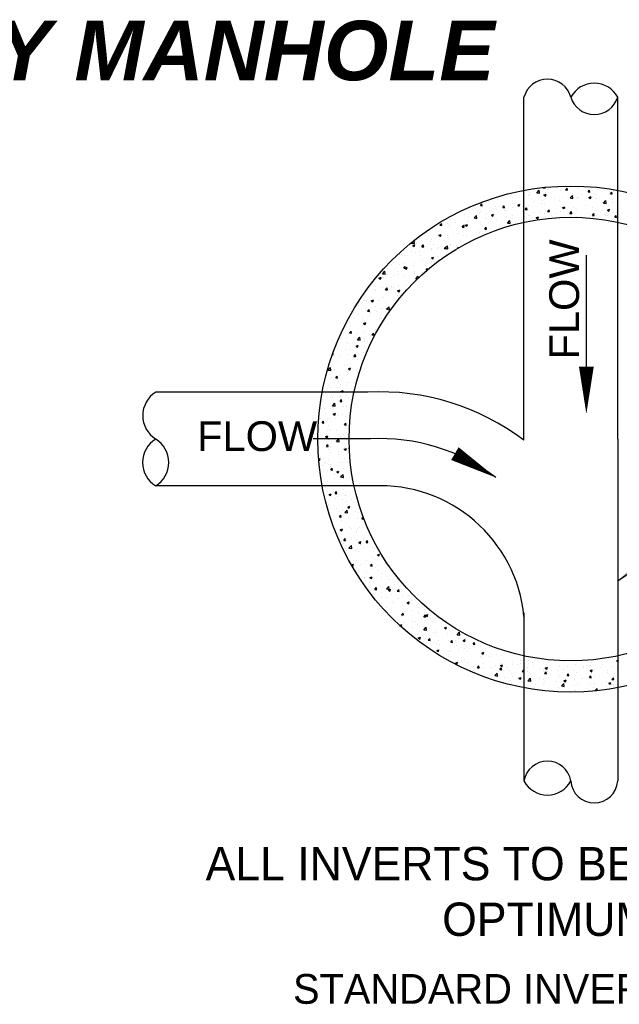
# Model space of a CAD drawing. Header units: feet. Extents: x 6 to 231, y 4 to 30.
# Tile 10 of 67: x 58.44 to 60.96, y 11.19 to 15.33. Entities that reach past the tile are written whole.
import ezdxf

# ---------------------------------------------------------------- set-up
doc = ezdxf.new("R2010")
doc.units = ezdxf.units.FT
doc.header["$MEASUREMENT"] = 0
for name, color, linetype in [('DETAILS', 1, 'Continuous'), ('P-HATCH', 247, 'Continuous'), ('text', 9, 'Continuous')]:
    doc.layers.add(name, color=color, linetype=linetype)
doc.styles.add('Slanted-Normal', font='font31.shx', dxfattribs={"height": 0.14})
doc.styles.get("Standard").update_dxf_attribs({"font": 'arial.ttf'})
doc.dimstyles.get("Standard").update_dxf_attribs({"dimtxt": 0.18, "dimasz": 0.18, "dimexe": 0.18, "dimexo": 0.0625, "dimgap": 0.09, "dimtad": 0, "dimtih": 1, "dimtoh": 1, "dimdec": 4, "dimzin": 0, "dimdsep": 46, "dimtxsty": 'Standard', "dimcen": 0.09, "dimadec": 0, "dimazin": 0, "dimtfac": 1, "dimtdec": 4, "dimtofl": 0, "dimtmove": 0, "dimatfit": 3, "dimfxl": 1, "dimtolj": 1, "dimtzin": 0, "dimarcsym": 0})

# ---------------------------------------------------------------- blocks, each defined once
blk = doc.blocks.new('*X11')
at = {"color": 0}
for p, q in [((8.4434, 5.1077), (8.4447, 5.1093)), ((8.4434, 5.1077), (8.4494, 5.1072)), ((8.4494, 5.1072), (8.4489, 5.1097)), ((8.4668, 5.1082), (8.4668, 5.1082)), ((8.5047, 5.1132), (8.5047, 5.1132)), ((8.5147, 5.1118), (8.5147, 5.1118)), ((8.5152, 5.1014), (8.52, 5.1072)), ((8.5211, 5.1009), (8.52, 5.1072)), ((8.552, 5.1061), (8.552, 5.1061)), ((8.3398, 5.0818), (8.3398, 5.0818)), ((8.3434, 5.0853), (8.3434, 5.0853)), ((8.3462, 5.0777), (8.3462, 5.0777)), ((8.3786, 5.0966), (8.3786, 5.0966)), ((8.3968, 5.0831), (8.3968, 5.0831)), ((8.3981, 5.0918), (8.3981, 5.0918)), ((8.3982, 5.0852), (8.3982, 5.0852)), ((8.4226, 5.0925), (8.4304, 5.1006)), ((8.4226, 5.0925), (8.4315, 5.0911)), ((8.4315, 5.0911), (8.4304, 5.1006)), ((8.4418, 5.1049), (8.4418, 5.1049)), ((8.4457, 5.0852), (8.4527, 5.0879)), ((8.4457, 5.0852), (8.4506, 5.0819)), ((8.4495, 5.0922), (8.4495, 5.0922)), ((8.4502, 5.0808), (8.4502, 5.0808)), ((8.4506, 5.0819), (8.4527, 5.0879)), ((8.4564, 5.1018), (8.4564, 5.1018)), ((8.5, 5.0986), (8.5, 5.0986)), ((8.5036, 5.0786), (8.5036, 5.0786)), ((8.5152, 5.1014), (8.5211, 5.1009)), ((8.5293, 5.0759), (8.5371, 5.084)), ((8.5293, 5.0759), (8.5382, 5.0745)), ((8.5382, 5.0745), (8.5371, 5.084)), ((8.5415, 5.0821), (8.5415, 5.0821)), ((8.5529, 5.0768), (8.5529, 5.0768)), ((8.557, 5.0763), (8.557, 5.0763)), ((8.5666, 5.0854), (8.5666, 5.0854)), ((8.5869, 5.0952), (8.5917, 5.1009)), ((8.5869, 5.0952), (8.5929, 5.0946)), ((8.5894, 5.0772), (8.5964, 5.0799)), ((8.5894, 5.0772), (8.5943, 5.0739)), ((8.5929, 5.0946), (8.5917, 5.1009)), ((8.5944, 5.0739), (8.5964, 5.0799)), ((8.6021, 5.0799), (8.6021, 5.0799)), ((8.6044, 5.0904), (8.6044, 5.0904)), ((8.6112, 5.0868), (8.6112, 5.0868)), ((8.6526, 5.0863), (8.6526, 5.0863)), ((8.6586, 5.0889), (8.6634, 5.0946)), ((8.6586, 5.0889), (8.6646, 5.0884)), ((8.6646, 5.0884), (8.6634, 5.0946)), ((8.6676, 5.0987), (8.6676, 5.0987)), ((8.6696, 5.0968), (8.6696, 5.0968)), ((8.2421, 5.0513), (8.2469, 5.0571)), ((8.2421, 5.0513), (8.2481, 5.0508)), ((8.2481, 5.0508), (8.2469, 5.0571)), ((8.2815, 5.0718), (8.2815, 5.0718)), ((8.2894, 5.0489), (8.2894, 5.0489)), ((8.2957, 5.0713), (8.2957, 5.0713)), ((8.3138, 5.045), (8.3187, 5.0508)), ((8.3138, 5.045), (8.3198, 5.0445)), ((8.3144, 5.0522), (8.3144, 5.0522)), ((8.3198, 5.0445), (8.3187, 5.0508)), ((8.345, 5.0444), (8.345, 5.0444)), ((8.3523, 5.0572), (8.3523, 5.0572)), ((8.3616, 5.053), (8.3686, 5.0557)), ((8.3616, 5.053), (8.3666, 5.0496)), ((8.3666, 5.0496), (8.3686, 5.0556)), ((8.378, 5.0468), (8.378, 5.0468)), ((8.3856, 5.0388), (8.3904, 5.0445)), ((8.3916, 5.0382), (8.3904, 5.0445)), ((8.397, 5.0519), (8.397, 5.0519)), ((8.4155, 5.0655), (8.4155, 5.0655)), ((8.4363, 5.0568), (8.4363, 5.0568)), ((8.4405, 5.0688), (8.4405, 5.0688)), ((8.4483, 5.0589), (8.4483, 5.0589)), ((8.4784, 5.0738), (8.4784, 5.0738)), ((8.4946, 5.0668), (8.4946, 5.0668)), ((8.4988, 5.0653), (8.4988, 5.0653)), ((8.5054, 5.045), (8.5124, 5.0476)), ((8.5054, 5.045), (8.5103, 5.0416)), ((8.5103, 5.0416), (8.5124, 5.0476)), ((8.5403, 5.0459), (8.5403, 5.0459)), ((8.5508, 5.0728), (8.5508, 5.0728)), ((8.5781, 5.0509), (8.5781, 5.0509)), ((8.6009, 5.0466), (8.6009, 5.0466)), ((8.6104, 5.0741), (8.6104, 5.0741)), ((8.636, 5.0594), (8.6438, 5.0675)), ((8.636, 5.0594), (8.6449, 5.058)), ((8.6413, 5.0592), (8.6413, 5.0592)), ((8.6449, 5.058), (8.6438, 5.0675)), ((8.6514, 5.053), (8.6514, 5.053)), ((8.6637, 5.0718), (8.6637, 5.0718)), ((8.6663, 5.0625), (8.6663, 5.0625)), ((8.1849, 5.0276), (8.1849, 5.0276)), ((8.1884, 5.0356), (8.1884, 5.0356)), ((8.1912, 5.0235), (8.1912, 5.0235)), ((8.203, 5.0168), (8.203, 5.0168)), ((8.2172, 5.0387), (8.2172, 5.0387)), ((8.2224, 5.0116), (8.2302, 5.0197)), ((8.2224, 5.0116), (8.2313, 5.0102)), ((8.2263, 5.0406), (8.2263, 5.0406)), ((8.2313, 5.0102), (8.2302, 5.0197)), ((8.2383, 5.0253), (8.2383, 5.0253)), ((8.2432, 5.031), (8.2432, 5.031)), ((8.2613, 5.0268), (8.2613, 5.0268)), ((8.2706, 5.0365), (8.2706, 5.0365)), ((8.2776, 5.0207), (8.2846, 5.0234)), ((8.2776, 5.0207), (8.2826, 5.0174)), ((8.2826, 5.0174), (8.2846, 5.0234)), ((8.2881, 5.0127), (8.2881, 5.0127)), ((8.2917, 5.0231), (8.2917, 5.0231)), ((8.2945, 5.038), (8.2945, 5.038)), ((8.3196, 5.0368), (8.3196, 5.0368)), ((8.324, 5.0342), (8.324, 5.0342)), ((8.326, 5.0177), (8.326, 5.0177)), ((8.3451, 5.0208), (8.3451, 5.0208)), ((8.3774, 5.032), (8.3774, 5.032)), ((8.3856, 5.0388), (8.3916, 5.0382)), ((8.3892, 5.026), (8.3892, 5.026)), ((8.3957, 5.0186), (8.3957, 5.0186)), ((8.3984, 5.0185), (8.3984, 5.0185)), ((8.4142, 5.0293), (8.4142, 5.0293)), ((8.4213, 5.0127), (8.4283, 5.0154)), ((8.4213, 5.0127), (8.4263, 5.0094)), ((8.4263, 5.0093), (8.4283, 5.0154)), ((8.4307, 5.0297), (8.4307, 5.0297)), ((8.4471, 5.0256), (8.4471, 5.0256)), ((8.4518, 5.0163), (8.4518, 5.0163)), ((8.4521, 5.0343), (8.4521, 5.0343)), ((8.4573, 5.0325), (8.4621, 5.0382)), ((8.4573, 5.0325), (8.4633, 5.032)), ((8.4633, 5.032), (8.4621, 5.0382)), ((8.4841, 5.0275), (8.4841, 5.0275)), ((8.4976, 5.032), (8.4976, 5.032)), ((8.5052, 5.014), (8.5052, 5.014)), ((8.5152, 5.0426), (8.5152, 5.0426)), ((8.529, 5.0262), (8.5338, 5.032)), ((8.529, 5.0262), (8.535, 5.0257)), ((8.535, 5.0257), (8.5339, 5.032)), ((8.5375, 5.0252), (8.5375, 5.0252)), ((8.5488, 5.0172), (8.5488, 5.0172)), ((8.5495, 5.0395), (8.5495, 5.0395)), ((8.5909, 5.023), (8.5909, 5.023)), ((8.5997, 5.0133), (8.5997, 5.0133)), ((8.6008, 5.0199), (8.6056, 5.0257)), ((8.6008, 5.0199), (8.6067, 5.0194)), ((8.6067, 5.0194), (8.6056, 5.0257)), ((8.6071, 5.0272), (8.6071, 5.0272)), ((8.615, 5.0198), (8.615, 5.0198)), ((8.64, 5.0231), (8.64, 5.0231)), ((8.6443, 5.0207), (8.6443, 5.0207)), ((8.6491, 5.037), (8.6561, 5.0396)), ((8.6491, 5.037), (8.654, 5.0336)), ((8.6502, 5.0197), (8.6502, 5.0197)), ((8.654, 5.0336), (8.6561, 5.0396)), ((8.6654, 5.0372), (8.6654, 5.0372)), ((8.6725, 5.0137), (8.6773, 5.0194)), ((8.6725, 5.0137), (8.6785, 5.0131)), ((8.6785, 5.0131), (8.6773, 5.0194)), ((8.6779, 5.0281), (8.6779, 5.0281)), ((8.1125, 4.9887), (8.1174, 4.9944)), ((8.1125, 4.9887), (8.1185, 4.9881)), ((8.1185, 4.9881), (8.1174, 4.9944)), ((8.137, 4.9928), (8.137, 4.9928)), ((8.1395, 4.9838), (8.1395, 4.9838)), ((8.1439, 4.9902), (8.1439, 4.9902)), ((8.1447, 5.0068), (8.1447, 5.0068)), ((8.1621, 4.9961), (8.1621, 4.9961)), ((8.1843, 4.9824), (8.1891, 4.9881)), ((8.1843, 4.9824), (8.1902, 4.9819)), ((8.1903, 4.9818), (8.1891, 4.9881)), ((8.19, 4.9902), (8.19, 4.9902)), ((8.1936, 4.9885), (8.2006, 4.9912)), ((8.1936, 4.9885), (8.1986, 4.9851)), ((8.1973, 4.9879), (8.1973, 4.9879)), ((8.1986, 4.9851), (8.2006, 4.9911)), ((8.1999, 5.0011), (8.1999, 5.0011)), ((8.242, 4.9977), (8.242, 4.9977)), ((8.2507, 4.9857), (8.2507, 4.9857)), ((8.256, 4.9761), (8.2608, 4.9818)), ((8.262, 4.9756), (8.2608, 4.9818)), ((8.2631, 5.0094), (8.2631, 5.0094)), ((8.2933, 5.0047), (8.2933, 5.0047)), ((8.3041, 4.9834), (8.3041, 4.9834)), ((8.3291, 4.9951), (8.3369, 5.0032)), ((8.3291, 4.9951), (8.338, 4.9937)), ((8.338, 4.9937), (8.3369, 5.0032)), ((8.3438, 5.0111), (8.3438, 5.0111)), ((8.612, 5.0095), (8.612, 5.0095)), ((8.6654, 5.0073), (8.6654, 5.0073)), ((8.0882, 4.9767), (8.0882, 4.9767)), ((8.1096, 4.9562), (8.1166, 4.9589)), ((8.1096, 4.9562), (8.1145, 4.9529)), ((8.1107, 4.9534), (8.1107, 4.9534)), ((8.1145, 4.9528), (8.1166, 4.9589)), ((8.1358, 4.9567), (8.1358, 4.9567)), ((8.1383, 4.9505), (8.1383, 4.9505)), ((8.1736, 4.9617), (8.1736, 4.9617)), ((8.1888, 4.9569), (8.1888, 4.9569)), ((8.1989, 4.9571), (8.1989, 4.9571)), ((8.2368, 4.97), (8.2368, 4.97)), ((8.2407, 4.9644), (8.2407, 4.9644)), ((8.256, 4.9761), (8.262, 4.9756)), ((8.2572, 4.9671), (8.2572, 4.9671)), ((8.2618, 4.9733), (8.2618, 4.9733)), ((8.2997, 4.9783), (8.2997, 4.9783)), ((8.0222, 4.9308), (8.03, 4.9389)), ((8.0222, 4.9308), (8.0311, 4.9294)), ((8.0239, 4.9271), (8.0239, 4.9271)), ((8.0255, 4.924), (8.0326, 4.9266)), ((8.0255, 4.924), (8.0305, 4.9206)), ((8.0311, 4.9294), (8.03, 4.9389)), ((8.0305, 4.9206), (8.0326, 4.9266)), ((8.035, 4.9359), (8.035, 4.9359)), ((8.0388, 4.9301), (8.0388, 4.9301)), ((8.0476, 4.9451), (8.0476, 4.9451)), ((8.0547, 4.9197), (8.0595, 4.9255)), ((8.0547, 4.9197), (8.0607, 4.9192)), ((8.0607, 4.9192), (8.0595, 4.9254)), ((8.0711, 4.9413), (8.0711, 4.9413)), ((8.0822, 4.9371), (8.0822, 4.9371)), ((8.0869, 4.9434), (8.0869, 4.9434)), ((8.0922, 4.9279), (8.0922, 4.9279)), ((8.1095, 4.9173), (8.1095, 4.9173)), ((8.1245, 4.9391), (8.1245, 4.9391)), ((8.1264, 4.9134), (8.1312, 4.9192)), ((8.1289, 4.9142), (8.1367, 4.9223)), ((8.1324, 4.9129), (8.1312, 4.9192)), ((8.1378, 4.9128), (8.1367, 4.9223)), ((8.1371, 4.9172), (8.1371, 4.9172)), ((8.1406, 4.9471), (8.1406, 4.9471)), ((8.1455, 4.9256), (8.1455, 4.9256)), ((8.1473, 4.9222), (8.1473, 4.9222)), ((8.1645, 4.9251), (8.1645, 4.9251)), ((8.1693, 4.9159), (8.1763, 4.9186)), ((8.1762, 4.9185), (8.1763, 4.9186)), ((8.1778, 4.9368), (8.1778, 4.9368)), ((7.9833, 4.8962), (7.9833, 4.8962)), ((7.9896, 4.8951), (7.9896, 4.8951)), ((7.9978, 4.8928), (7.9978, 4.8928)), ((8.0213, 4.9056), (8.0213, 4.9056)), ((8.0338, 4.9026), (8.0338, 4.9026)), ((8.0479, 4.9051), (8.0479, 4.9051)), ((8.0512, 4.8905), (8.0512, 4.8905)), ((8.0844, 4.914), (8.0844, 4.914)), ((8.0852, 4.8837), (8.0922, 4.8864)), ((8.0857, 4.9101), (8.0857, 4.9101)), ((8.0902, 4.8803), (8.0922, 4.8864)), ((8.1046, 4.8882), (8.1046, 4.8882)), ((8.1062, 4.9151), (8.1062, 4.9151)), ((8.1264, 4.9134), (8.1324, 4.9129)), ((8.1289, 4.9142), (8.1378, 4.9128)), ((8.1693, 4.9159), (8.1705, 4.9151)), ((7.9571, 4.8612), (7.9571, 4.8612)), ((7.9821, 4.863), (7.9821, 4.863)), ((7.995, 4.8662), (7.995, 4.8662)), ((7.9968, 4.8508), (8.0017, 4.8565)), ((8.0012, 4.8514), (8.0082, 4.8541)), ((8.0028, 4.8502), (8.0017, 4.8565)), ((8.0062, 4.8481), (8.0082, 4.8541)), ((8.0278, 4.8601), (8.0278, 4.8601)), ((8.0326, 4.8694), (8.0326, 4.8694)), ((8.0581, 4.8745), (8.0581, 4.8745)), ((8.0832, 4.8778), (8.0832, 4.8778)), ((8.0845, 4.8769), (8.0845, 4.8769)), ((8.0852, 4.8837), (8.0902, 4.8803)), ((8.0861, 4.8701), (8.0861, 4.8701)), ((7.9287, 4.8333), (7.9365, 4.8415)), ((7.9287, 4.8333), (7.9376, 4.832)), ((7.9295, 4.8226), (7.9295, 4.8226)), ((7.9376, 4.832), (7.9365, 4.8415)), ((7.946, 4.8305), (7.946, 4.8305)), ((7.9687, 4.8268), (7.9687, 4.8268)), ((7.9694, 4.8501), (7.9694, 4.8501)), ((7.9783, 4.8417), (7.9783, 4.8417)), ((7.9809, 4.8297), (7.9809, 4.8297)), ((7.9968, 4.8508), (8.0028, 4.8502)), ((7.9994, 4.8282), (7.9994, 4.8282)), ((8.0012, 4.8514), (8.0062, 4.8481)), ((8.0314, 4.8361), (8.0314, 4.8361)), ((8.0317, 4.8394), (8.0317, 4.8394)), ((8.0318, 4.8351), (8.0318, 4.8351)), ((8.0354, 4.8168), (8.0432, 4.8249)), ((8.0438, 4.8197), (8.0432, 4.8249)), ((8.0568, 4.8384), (8.0568, 4.8384)), ((8.0686, 4.8445), (8.0734, 4.8502)), ((8.0686, 4.8445), (8.0712, 4.8443)), ((8.074, 4.8467), (8.0734, 4.8502)), ((7.905, 4.7931), (7.905, 4.7931)), ((7.9172, 4.8192), (7.9242, 4.8219)), ((7.9172, 4.8192), (7.9222, 4.8158)), ((7.9222, 4.8158), (7.9242, 4.8219)), ((7.9308, 4.8218), (7.9308, 4.8218)), ((7.9584, 4.7908), (7.9584, 4.7908)), ((7.9796, 4.7964), (7.9796, 4.7964)), ((8.0055, 4.7956), (8.0055, 4.7956)), ((8.0236, 4.8004), (8.0236, 4.8004)), ((8.0354, 4.8168), (8.0401, 4.8161)), ((7.8794, 4.779), (7.8794, 4.779)), ((7.9045, 4.7823), (7.9045, 4.7823)), ((7.907, 4.7804), (7.907, 4.7804)), ((7.9283, 4.7893), (7.9283, 4.7893)), ((7.939, 4.7818), (7.9438, 4.7876)), ((7.939, 4.7818), (7.945, 4.7813)), ((7.9423, 4.7873), (7.9423, 4.7873)), ((7.945, 4.7813), (7.9438, 4.7876)), ((7.9653, 4.7904), (7.9653, 4.7904)), ((7.9769, 4.7789), (7.9839, 4.7816)), ((7.9769, 4.7789), (7.9819, 4.7756)), ((7.9784, 4.7631), (7.9784, 4.7631)), ((7.9819, 4.7756), (7.9839, 4.7816)), ((7.9893, 4.7685), (7.9893, 4.7685)), ((8.0118, 4.7886), (8.0118, 4.7886)), ((7.8531, 4.7396), (7.8531, 4.7396)), ((7.8533, 4.7308), (7.8533, 4.7308)), ((7.8726, 4.7484), (7.8726, 4.7484)), ((7.8751, 4.7486), (7.8751, 4.7486)), ((7.8782, 4.7429), (7.8782, 4.7429)), ((7.8856, 4.742), (7.8856, 4.742)), ((7.8929, 4.7467), (7.8999, 4.7494)), ((7.8929, 4.7467), (7.8978, 4.7433)), ((7.8978, 4.7433), (7.8999, 4.7494)), ((7.9067, 4.7285), (7.9067, 4.7285)), ((7.916, 4.7479), (7.916, 4.7479)), ((7.9271, 4.756), (7.9271, 4.756)), ((7.931, 4.7585), (7.931, 4.7585)), ((7.939, 4.7397), (7.939, 4.7397)), ((7.9792, 4.7562), (7.9792, 4.7562)), ((7.8268, 4.7002), (7.8268, 4.7002)), ((7.8519, 4.7035), (7.8519, 4.7035)), ((7.8525, 4.7034), (7.8525, 4.7034)), ((7.8739, 4.7153), (7.8739, 4.7153)), ((7.8811, 4.7129), (7.886, 4.7186)), ((7.8811, 4.7129), (7.8871, 4.7124)), ((7.8871, 4.7123), (7.886, 4.7186)), ((7.8897, 4.7084), (7.8897, 4.7084)), ((7.9108, 4.7135), (7.9108, 4.7135)), ((7.9259, 4.7228), (7.9259, 4.7228)), ((7.942, 4.7194), (7.9498, 4.7275)), ((7.942, 4.7194), (7.9509, 4.718)), ((7.9509, 4.718), (7.9498, 4.7275)), ((7.9529, 4.7168), (7.9529, 4.7168)), ((7.96, 4.7263), (7.96, 4.7263)), ((7.8222, 4.6756), (7.8222, 4.6756)), ((7.8634, 4.669), (7.8634, 4.669)), ((7.8657, 4.6911), (7.8657, 4.6911)), ((7.8685, 4.6742), (7.8755, 4.6768)), ((7.8685, 4.6742), (7.8735, 4.6708)), ((7.8727, 4.682), (7.8727, 4.682)), ((7.8735, 4.6708), (7.8755, 4.6768)), ((7.9191, 4.6889), (7.9191, 4.6889)), ((7.9246, 4.6895), (7.9246, 4.6895)), ((7.9266, 4.6773), (7.9266, 4.6773)), ((7.821, 4.6423), (7.821, 4.6423)), ((7.8233, 4.6439), (7.8281, 4.6497)), ((7.8233, 4.6439), (7.8293, 4.6434)), ((7.8256, 4.664), (7.8256, 4.664)), ((7.8293, 4.6434), (7.8281, 4.6497)), ((7.8462, 4.64), (7.8462, 4.64)), ((7.8484, 4.6438), (7.8484, 4.6438)), ((7.8715, 4.6487), (7.8715, 4.6487)), ((7.895, 4.6377), (7.8998, 4.6434)), ((7.895, 4.6377), (7.901, 4.6371)), ((7.8996, 4.6378), (7.8996, 4.6378)), ((7.901, 4.6371), (7.8998, 4.6434)), ((7.9003, 4.6379), (7.9003, 4.6379)), ((7.9067, 4.6538), (7.9067, 4.6538)), ((7.7992, 4.6246), (7.7992, 4.6246)), ((7.8139, 4.6289), (7.8139, 4.6289)), ((7.814, 4.6118), (7.814, 4.6118)), ((7.8198, 4.609), (7.8198, 4.609)), ((7.8371, 4.6296), (7.8371, 4.6296)), ((7.8442, 4.6016), (7.8512, 4.6043)), ((7.8442, 4.6016), (7.8492, 4.5983)), ((7.8485, 4.622), (7.8563, 4.6301)), ((7.8485, 4.622), (7.8574, 4.6206)), ((7.8492, 4.5983), (7.8512, 4.6043)), ((7.8574, 4.6206), (7.8563, 4.6301)), ((7.8673, 4.6266), (7.8673, 4.6266)), ((7.8703, 4.6154), (7.8703, 4.6154)), ((7.8723, 4.6218), (7.8723, 4.6218)), ((7.7684, 4.5747), (7.7714, 4.5745)), ((7.7714, 4.5745), (7.7704, 4.5802)), ((7.7729, 4.5851), (7.7729, 4.5851)), ((7.8108, 4.5901), (7.8108, 4.5901)), ((7.8185, 4.5757), (7.8185, 4.5757)), ((7.8263, 4.5892), (7.8263, 4.5892)), ((7.8372, 4.5687), (7.842, 4.5745)), ((7.8431, 4.5682), (7.842, 4.5745)), ((7.8522, 4.5768), (7.8522, 4.5768)), ((7.8691, 4.5821), (7.8691, 4.5821)), ((7.874, 4.5984), (7.874, 4.5984)), ((7.8797, 4.587), (7.8797, 4.587)), ((7.7672, 4.5687), (7.7672, 4.5687)), ((7.7845, 4.5507), (7.7845, 4.5507)), ((7.7939, 4.5668), (7.7939, 4.5668)), ((7.8173, 4.5424), (7.8173, 4.5424)), ((7.8372, 4.5687), (7.8431, 4.5682)), ((7.8477, 4.559), (7.8477, 4.559)), ((7.7551, 4.5246), (7.7628, 4.5327)), ((7.7551, 4.5246), (7.7639, 4.5232)), ((7.7582, 4.5112), (7.7582, 4.5112)), ((7.7639, 4.5232), (7.7628, 4.5327)), ((7.766, 4.5354), (7.766, 4.5354)), ((7.7745, 4.5269), (7.7745, 4.5269)), ((7.7898, 4.5071), (7.7898, 4.5071)), ((7.8068, 4.5381), (7.8068, 4.5381)), ((7.8161, 4.5091), (7.8161, 4.5091)), ((7.8199, 4.5291), (7.8269, 4.5318)), ((7.8199, 4.5291), (7.8248, 4.5258)), ((7.8214, 4.5195), (7.8214, 4.5195)), ((7.8248, 4.5258), (7.8269, 4.5318)), ((7.8279, 4.5247), (7.8279, 4.5247)), ((7.8464, 4.5228), (7.8464, 4.5228)), ((7.8481, 4.5171), (7.8481, 4.5171)), ((7.8602, 4.5359), (7.8602, 4.5359)), ((7.7648, 4.5021), (7.7648, 4.5021)), ((7.7793, 4.4998), (7.7841, 4.5055)), ((7.7793, 4.4998), (7.7853, 4.4992)), ((7.7853, 4.4992), (7.7841, 4.5055)), ((7.7869, 4.4873), (7.7869, 4.4873)), ((7.795, 4.4801), (7.795, 4.4801)), ((7.8137, 4.4852), (7.8137, 4.4852)), ((7.8149, 4.4758), (7.8149, 4.4758)), ((7.8201, 4.4834), (7.8201, 4.4834)), ((7.8403, 4.485), (7.8403, 4.485)), ((7.7554, 4.4752), (7.7554, 4.4752)), ((7.7636, 4.4688), (7.7636, 4.4688)), ((7.7955, 4.4566), (7.8025, 4.4593)), ((7.7955, 4.4566), (7.7995, 4.454)), ((7.7995, 4.454), (7.8005, 4.4533)), ((7.8005, 4.4533), (7.8008, 4.454)), ((7.8008, 4.454), (7.8025, 4.4593)), ((7.8316, 4.4489), (7.8316, 4.4489)), ((7.7352, 4.425), (7.7352, 4.425)), ((7.7353, 4.4302), (7.7353, 4.4302)), ((7.7623, 4.4355), (7.7623, 4.4355)), ((7.7675, 4.4362), (7.7675, 4.4362)), ((7.7683, 4.4106), (7.7761, 4.4187)), ((7.7687, 4.4407), (7.7687, 4.4407)), ((7.7772, 4.4092), (7.7761, 4.4187)), ((7.7886, 4.4228), (7.7886, 4.4228)), ((7.7932, 4.4245), (7.798, 4.4303)), ((7.7932, 4.4245), (7.7992, 4.424)), ((7.7936, 4.4402), (7.7936, 4.4402)), ((7.7938, 4.444), (7.7938, 4.444)), ((7.7992, 4.424), (7.798, 4.4303)), ((7.8137, 4.4425), (7.8137, 4.4425)), ((7.8209, 4.4339), (7.8209, 4.4339)), ((7.7424, 4.4012), (7.7424, 4.4012)), ((7.7476, 4.3854), (7.7476, 4.3854)), ((7.7611, 4.4022), (7.7611, 4.4022)), ((7.7675, 4.4045), (7.7675, 4.4045)), ((7.7683, 4.4106), (7.7772, 4.4092)), ((7.7712, 4.3841), (7.7782, 4.3868)), ((7.7712, 4.3841), (7.7762, 4.3807)), ((7.7762, 4.3807), (7.7782, 4.3868)), ((7.801, 4.3831), (7.801, 4.3831)), ((7.8053, 4.4095), (7.8053, 4.4095)), ((7.8125, 4.4093), (7.8125, 4.4093)), ((7.7312, 4.3705), (7.7312, 4.3705)), ((7.7353, 4.3556), (7.7402, 4.3614)), ((7.7353, 4.3556), (7.7413, 4.3551)), ((7.7413, 4.3551), (7.7402, 4.3613)), ((7.7412, 4.3651), (7.7412, 4.3651)), ((7.7599, 4.3689), (7.7599, 4.3689)), ((7.779, 4.3701), (7.779, 4.3701)), ((7.7895, 4.3805), (7.7895, 4.3805)), ((7.8071, 4.3493), (7.8119, 4.3551)), ((7.8112, 4.376), (7.8112, 4.376)), ((7.813, 4.3488), (7.8119, 4.3551)), ((7.8134, 4.3585), (7.8134, 4.3585)), ((7.7281, 4.3343), (7.7281, 4.3343)), ((7.7492, 4.3208), (7.7492, 4.3208)), ((7.7527, 4.3306), (7.7527, 4.3306)), ((7.7551, 4.3485), (7.7551, 4.3485)), ((7.7587, 4.3356), (7.7587, 4.3356)), ((7.7815, 4.332), (7.7815, 4.332)), ((7.8026, 4.3186), (7.8026, 4.3186)), ((7.8071, 4.3493), (7.813, 4.3488)), ((7.81, 4.3427), (7.81, 4.3427)), ((7.8159, 4.3389), (7.8159, 4.3389)), ((7.7264, 4.2912), (7.7264, 4.2912)), ((7.735, 4.3035), (7.735, 4.3035)), ((7.7469, 4.3116), (7.7539, 4.3143)), ((7.7469, 4.3116), (7.7518, 4.3082)), ((7.7519, 4.3082), (7.7539, 4.3143)), ((7.7575, 4.3023), (7.7575, 4.3023)), ((7.7816, 4.2966), (7.7894, 4.3047)), ((7.7816, 4.2966), (7.7905, 4.2952)), ((7.7905, 4.2952), (7.7894, 4.3047)), ((7.7896, 4.2995), (7.7896, 4.2995)), ((7.7933, 4.3135), (7.7933, 4.3135)), ((7.8088, 4.3094), (7.8088, 4.3094)), ((7.8146, 4.3028), (7.8146, 4.3028)), ((7.7492, 4.2804), (7.754, 4.2861)), ((7.7492, 4.2804), (7.7552, 4.2799)), ((7.7552, 4.2799), (7.754, 4.2861)), ((7.7563, 4.2691), (7.7563, 4.2691)), ((7.7616, 4.2812), (7.7616, 4.2812)), ((7.7633, 4.2601), (7.7633, 4.2601)), ((7.7883, 4.2634), (7.7883, 4.2634)), ((7.8066, 4.2713), (7.8136, 4.274)), ((7.8066, 4.2713), (7.8115, 4.268)), ((7.8076, 4.2761), (7.8076, 4.2761)), ((7.8115, 4.268), (7.8136, 4.274)), ((7.815, 4.2789), (7.815, 4.2789)), ((7.8209, 4.2741), (7.8224, 4.2758)), ((7.8209, 4.2741), (7.8224, 4.274)), ((7.7244, 4.2398), (7.7295, 4.2418)), ((7.7245, 4.2377), (7.7275, 4.2357)), ((7.7275, 4.2357), (7.7295, 4.2417)), ((7.7309, 4.2439), (7.7309, 4.2439)), ((7.7421, 4.2301), (7.7421, 4.2301)), ((7.755, 4.2358), (7.755, 4.2358)), ((7.762, 4.2239), (7.762, 4.2239)), ((7.7892, 4.2539), (7.7892, 4.2539)), ((7.7955, 4.2278), (7.7955, 4.2278)), ((7.7999, 4.2289), (7.7999, 4.2289)), ((7.8064, 4.2428), (7.8064, 4.2428)), ((7.8131, 4.2319), (7.8131, 4.2319)), ((7.737, 4.2206), (7.737, 4.2206)), ((7.7538, 4.2025), (7.7538, 4.2025)), ((7.7548, 4.2219), (7.7548, 4.2219)), ((7.7631, 4.2052), (7.7679, 4.2109)), ((7.7631, 4.2052), (7.7691, 4.2046)), ((7.7632, 4.2166), (7.7632, 4.2166)), ((7.7691, 4.2046), (7.7679, 4.2109)), ((7.7822, 4.1988), (7.7892, 4.2015)), ((7.7822, 4.1988), (7.7872, 4.1955)), ((7.7872, 4.1954), (7.7892, 4.2015)), ((7.8052, 4.2095), (7.8052, 4.2095)), ((7.8166, 4.2144), (7.8166, 4.2144)), ((7.7347, 4.1769), (7.7347, 4.1769)), ((7.7357, 4.1845), (7.7357, 4.1845)), ((7.7526, 4.1692), (7.7526, 4.1692)), ((7.7736, 4.1895), (7.7736, 4.1895)), ((7.7756, 4.177), (7.7756, 4.177)), ((7.793, 4.1869), (7.793, 4.1869)), ((7.7948, 4.1827), (7.8026, 4.1908)), ((7.7948, 4.1827), (7.8037, 4.1813)), ((7.8037, 4.1813), (7.8026, 4.1908)), ((7.804, 4.1762), (7.804, 4.1762)), ((7.829, 4.1747), (7.829, 4.1747)), ((7.8354, 4.1616), (7.8354, 4.1616)), ((7.7473, 4.15), (7.7473, 4.15)), ((7.7514, 4.1359), (7.7514, 4.1359)), ((7.7579, 4.1263), (7.7649, 4.129)), ((7.7629, 4.1229), (7.7649, 4.129)), ((7.777, 4.1299), (7.7818, 4.1357)), ((7.777, 4.1299), (7.7829, 4.1294)), ((7.7829, 4.1294), (7.7818, 4.1357)), ((7.8027, 4.1429), (7.8027, 4.1429)), ((7.8104, 4.1583), (7.8104, 4.1583)), ((7.7502, 4.1026), (7.7502, 4.1026)), ((7.7561, 4.1259), (7.7561, 4.1259)), ((7.7579, 4.1263), (7.7629, 4.1229)), ((7.7772, 4.1125), (7.7772, 4.1125)), ((7.7841, 4.1189), (7.7841, 4.1189)), ((7.7889, 4.1272), (7.7889, 4.1272)), ((7.8015, 4.1097), (7.8015, 4.1097)), ((7.8091, 4.1222), (7.8091, 4.1222)), ((7.8095, 4.1236), (7.8095, 4.1236)), ((7.8128, 4.1053), (7.8128, 4.1053)), ((7.8306, 4.1102), (7.8306, 4.1102)), ((7.7545, 4.0953), (7.7545, 4.0953)), ((7.7578, 4.0794), (7.7578, 4.0794)), ((7.7828, 4.0827), (7.7828, 4.0827)), ((7.7896, 4.0728), (7.7896, 4.0728)), ((7.8003, 4.0764), (7.8003, 4.0764)), ((7.8081, 4.0687), (7.8159, 4.0768)), ((7.8081, 4.0687), (7.817, 4.0673)), ((7.817, 4.0673), (7.8159, 4.0768)), ((7.8176, 4.086), (7.8246, 4.0887)), ((7.8176, 4.086), (7.8226, 4.0827)), ((7.8207, 4.0877), (7.8207, 4.0877)), ((7.8226, 4.0827), (7.8246, 4.0887)), ((7.843, 4.0705), (7.843, 4.0705)), ((7.8508, 4.0828), (7.8508, 4.0828)), ((7.851, 4.0703), (7.851, 4.0703)), ((7.7908, 4.0547), (7.7957, 4.0605)), ((7.7908, 4.0547), (7.7968, 4.0542)), ((7.7927, 4.0603), (7.7927, 4.0603)), ((7.7944, 4.0483), (7.7944, 4.0483)), ((7.7968, 4.0542), (7.7957, 4.0605)), ((7.7991, 4.0431), (7.7991, 4.0431)), ((7.8496, 4.0495), (7.8496, 4.0495)), ((7.8575, 4.0566), (7.8575, 4.0566)), ((7.8626, 4.0485), (7.8673, 4.054)), ((7.8626, 4.0485), (7.8685, 4.0479)), ((7.8685, 4.0479), (7.8676, 4.0532)), ((7.7912, 4.0083), (7.7912, 4.0083)), ((7.7933, 4.0135), (7.8003, 4.0162)), ((7.7933, 4.0135), (7.7982, 4.0102)), ((7.7979, 4.0098), (7.7979, 4.0098)), ((7.7982, 4.0102), (7.8003, 4.0162)), ((7.8235, 4.0194), (7.8235, 4.0194)), ((7.8312, 4.0172), (7.8312, 4.0172)), ((7.8446, 4.006), (7.8446, 4.006)), ((7.8469, 4.0106), (7.8469, 4.0106)), ((7.8484, 4.0162), (7.8484, 4.0162)), ((7.8563, 4.0205), (7.8563, 4.0205)), ((7.8769, 4.0172), (7.8769, 4.0172)), ((7.7886, 4.0006), (7.7886, 4.0006)), ((7.7967, 3.9765), (7.7967, 3.9765)), ((7.8047, 3.9795), (7.8095, 3.9853)), ((7.8047, 3.9795), (7.8107, 3.979)), ((7.8049, 3.9777), (7.8049, 3.9777)), ((7.8107, 3.979), (7.8095, 3.9852)), ((7.8125, 3.9787), (7.8125, 3.9787)), ((7.83, 3.981), (7.83, 3.981)), ((7.8472, 3.9829), (7.8472, 3.9829)), ((7.853, 3.9733), (7.86, 3.9759)), ((7.853, 3.9733), (7.8579, 3.9699)), ((7.8579, 3.9699), (7.86, 3.9759)), ((7.8678, 3.986), (7.8678, 3.986)), ((7.8709, 3.9887), (7.8709, 3.9887)), ((7.8764, 3.9732), (7.8813, 3.979)), ((7.8764, 3.9732), (7.8824, 3.9727)), ((7.8824, 3.9727), (7.8813, 3.979)), ((7.8036, 3.9686), (7.8036, 3.9686)), ((7.8213, 3.9547), (7.8291, 3.9629)), ((7.8213, 3.9547), (7.8302, 3.9534)), ((7.8302, 3.9533), (7.8291, 3.9628)), ((7.8415, 3.9466), (7.8415, 3.9466)), ((7.846, 3.9496), (7.846, 3.9496)), ((7.8507, 3.9437), (7.8507, 3.9437)), ((7.857, 3.9664), (7.857, 3.9664)), ((7.8979, 3.9571), (7.8979, 3.9571)), ((7.9047, 3.9549), (7.9047, 3.9549)), ((7.9091, 3.9537), (7.9091, 3.9537)), ((7.8375, 3.9153), (7.8375, 3.9153)), ((7.8447, 3.9163), (7.8447, 3.9163)), ((7.8784, 3.9154), (7.8784, 3.9154)), ((7.8909, 3.913), (7.8909, 3.913)), ((7.8967, 3.9238), (7.8967, 3.9238)), ((7.9034, 3.9187), (7.9034, 3.9187)), ((7.9126, 3.933), (7.9196, 3.9357)), ((7.9126, 3.933), (7.9176, 3.9296)), ((7.9176, 3.9296), (7.9196, 3.9357)), ((7.8292, 3.901), (7.8356, 3.9034)), ((7.8297, 3.9), (7.8336, 3.8974)), ((7.8336, 3.8974), (7.8356, 3.9034)), ((7.8435, 3.883), (7.8435, 3.883)), ((7.8466, 3.884), (7.8466, 3.884)), ((7.8586, 3.9018), (7.8586, 3.9018)), ((7.8771, 3.8793), (7.8771, 3.8793)), ((7.8903, 3.898), (7.8951, 3.9038)), ((7.8903, 3.898), (7.8963, 3.8975)), ((7.8963, 3.8975), (7.8951, 3.9038)), ((7.8955, 3.8905), (7.8955, 3.8905)), ((7.9049, 3.894), (7.9049, 3.894)), ((7.912, 3.8996), (7.912, 3.8996)), ((7.915, 3.8843), (7.915, 3.8843)), ((7.9468, 3.8976), (7.9468, 3.8976)), ((7.8521, 3.876), (7.8521, 3.876)), ((7.8706, 3.862), (7.8706, 3.862)), ((7.871, 3.8622), (7.871, 3.8622)), ((7.8883, 3.8605), (7.8953, 3.8632)), ((7.8883, 3.8605), (7.8933, 3.8571)), ((7.8933, 3.8571), (7.8953, 3.8632)), ((7.8942, 3.8572), (7.8942, 3.8572)), ((7.9244, 3.8599), (7.9244, 3.8599)), ((7.9289, 3.8721), (7.9289, 3.8721)), ((7.9456, 3.8643), (7.9456, 3.8643)), ((7.9518, 3.8531), (7.9518, 3.8531)), ((7.9769, 3.8564), (7.9769, 3.8564)), ((7.9778, 3.8577), (7.9778, 3.8577)), ((7.8887, 3.8448), (7.8887, 3.8448)), ((7.893, 3.8239), (7.893, 3.8239)), ((7.9042, 3.8228), (7.909, 3.8285)), ((7.9042, 3.8228), (7.9102, 3.8223)), ((7.9088, 3.827), (7.9088, 3.827)), ((7.9102, 3.8223), (7.909, 3.8285)), ((7.9255, 3.8137), (7.9255, 3.8137)), ((7.9413, 3.8242), (7.9491, 3.8323)), ((7.9413, 3.8242), (7.9502, 3.8228)), ((7.9444, 3.831), (7.9444, 3.831)), ((7.948, 3.8202), (7.955, 3.8229)), ((7.948, 3.8202), (7.953, 3.8169)), ((7.9502, 3.8228), (7.9491, 3.8323)), ((7.9506, 3.817), (7.9506, 3.817)), ((7.953, 3.8169), (7.955, 3.8229)), ((7.9671, 3.8371), (7.9671, 3.8371)), ((7.9759, 3.8165), (7.9807, 3.8223)), ((7.9759, 3.8165), (7.9819, 3.816)), ((7.9819, 3.816), (7.9807, 3.8223)), ((7.9884, 3.822), (7.9884, 3.822)), ((7.9949, 3.8374), (7.9949, 3.8374)), ((7.9049, 3.8088), (7.9049, 3.8088)), ((7.926, 3.7954), (7.926, 3.7954)), ((7.9432, 3.7977), (7.9432, 3.7977)), ((7.9583, 3.8066), (7.9583, 3.8066)), ((7.9621, 3.7825), (7.9621, 3.7825)), ((7.9794, 3.7931), (7.9794, 3.7931)), ((7.9937, 3.8041), (7.9937, 3.8041)), ((8.0077, 3.78), (8.0147, 3.7826)), ((8.0117, 3.8043), (8.0117, 3.8043)), ((8.0127, 3.7766), (8.0147, 3.7826)), ((8.0213, 3.7874), (8.0213, 3.7874)), ((8.0253, 3.7909), (8.0253, 3.7909)), ((8.0328, 3.7909), (8.0328, 3.7909)), ((7.9243, 3.7776), (7.9243, 3.7776)), ((7.9384, 3.7557), (7.9384, 3.7557)), ((7.9419, 3.7644), (7.9419, 3.7644)), ((7.963, 3.7774), (7.963, 3.7774)), ((7.9869, 3.7554), (7.9869, 3.7554)), ((7.9918, 3.7535), (7.9918, 3.7535)), ((7.9924, 3.7708), (7.9924, 3.7708)), ((7.999, 3.7514), (7.999, 3.7514)), ((8.0077, 3.78), (8.0127, 3.7766)), ((8.024, 3.7547), (8.024, 3.7547)), ((8.0444, 3.7783), (8.0444, 3.7783)), ((8.0452, 3.7654), (8.0452, 3.7654)), ((8.0452, 3.7512), (8.0452, 3.7512)), ((8.0619, 3.7597), (8.0619, 3.7597)), ((7.9898, 3.7413), (7.9946, 3.747)), ((7.9898, 3.7413), (7.9958, 3.7408)), ((7.9912, 3.7375), (7.9912, 3.7375)), ((7.9958, 3.7408), (7.9946, 3.747)), ((8.0251, 3.7204), (8.0251, 3.7204)), ((8.0356, 3.7203), (8.0356, 3.7203)), ((8.0432, 3.745), (8.0432, 3.745)), ((8.0615, 3.735), (8.0663, 3.7408)), ((8.0615, 3.735), (8.0675, 3.7345)), ((8.0675, 3.7345), (8.0663, 3.7408)), ((8.0674, 3.7397), (8.0744, 3.7424)), ((8.0674, 3.7397), (8.0724, 3.7363)), ((8.0724, 3.7363), (8.0744, 3.7424)), ((8.0834, 3.7304), (8.0834, 3.7304)), ((8.0987, 3.7286), (8.0987, 3.7286)), ((7.9837, 3.7076), (7.9904, 3.7101)), ((7.9852, 3.7062), (7.9883, 3.7041)), ((7.9883, 3.7041), (7.9904, 3.7101)), ((7.99, 3.7042), (7.99, 3.7042)), ((7.9977, 3.7153), (7.9977, 3.7153)), ((8.0257, 3.7001), (8.0257, 3.7001)), ((8.042, 3.7117), (8.042, 3.7117)), ((8.0613, 3.6937), (8.0691, 3.7018)), ((8.0613, 3.6937), (8.0702, 3.6923)), ((8.0702, 3.6923), (8.0691, 3.7018)), ((8.0724, 3.6891), (8.0724, 3.6891)), ((8.0791, 3.6979), (8.0791, 3.6979)), ((8.0933, 3.7188), (8.0933, 3.7188)), ((8.0975, 3.6924), (8.0975, 3.6924)), ((8.1271, 3.6994), (8.1341, 3.7021)), ((8.1271, 3.6994), (8.132, 3.6961)), ((8.1321, 3.6961), (8.1341, 3.7021)), ((8.1325, 3.6956), (8.1325, 3.6956)), ((8.1353, 3.6974), (8.1353, 3.6974)), ((8.1426, 3.6919), (8.1426, 3.6919)), ((8.0407, 3.6784), (8.0407, 3.6784)), ((8.0431, 3.6672), (8.0501, 3.6699)), ((8.0431, 3.6672), (8.048, 3.6638)), ((8.0468, 3.6867), (8.0468, 3.6867)), ((8.048, 3.6638), (8.0501, 3.6699)), ((8.0754, 3.6598), (8.0802, 3.6656)), ((8.0754, 3.6598), (8.0814, 3.6593)), ((8.0793, 3.6708), (8.0793, 3.6708)), ((8.0814, 3.6593), (8.0802, 3.6655)), ((8.0921, 3.6855), (8.0921, 3.6855)), ((8.1002, 3.6844), (8.1002, 3.6844)), ((8.109, 3.658), (8.109, 3.658)), ((8.1376, 3.6808), (8.1376, 3.6808)), ((8.1414, 3.6586), (8.1414, 3.6586)), ((8.1471, 3.6535), (8.1519, 3.6593)), ((8.1531, 3.653), (8.1519, 3.6593)), ((8.1536, 3.6822), (8.1536, 3.6822)), ((8.1616, 3.6588), (8.1616, 3.6588)), ((8.168, 3.6771), (8.1758, 3.6853)), ((8.168, 3.6771), (8.1769, 3.6758)), ((8.1722, 3.6663), (8.1722, 3.6663)), ((8.1769, 3.6758), (8.1758, 3.6853)), ((8.1868, 3.6592), (8.1938, 3.6619)), ((8.1868, 3.6592), (8.1917, 3.6558)), ((8.1917, 3.6558), (8.1938, 3.6618)), ((8.1933, 3.6661), (8.1933, 3.6661)), ((8.1972, 3.6696), (8.1972, 3.6696)), ((8.0592, 3.647), (8.0592, 3.647)), ((8.0711, 3.653), (8.0711, 3.653)), ((8.0909, 3.6522), (8.0909, 3.6522)), ((8.1027, 3.6269), (8.1097, 3.6296)), ((8.1027, 3.6269), (8.1077, 3.6236)), ((8.1033, 3.6488), (8.1033, 3.6488)), ((8.1077, 3.6236), (8.1097, 3.6296)), ((8.1126, 3.6448), (8.1126, 3.6448)), ((8.1402, 3.6253), (8.1402, 3.6253)), ((8.1459, 3.6268), (8.1459, 3.6268)), ((8.1471, 3.6535), (8.1531, 3.653)), ((8.166, 3.6425), (8.166, 3.6425)), ((8.1709, 3.6301), (8.1709, 3.6301)), ((8.1921, 3.6328), (8.1921, 3.6328)), ((8.2088, 3.6351), (8.2088, 3.6351)), ((8.2188, 3.6473), (8.2237, 3.653)), ((8.2188, 3.6473), (8.2248, 3.6467)), ((8.2193, 3.6403), (8.2193, 3.6403)), ((8.2248, 3.6467), (8.2237, 3.653)), ((8.2434, 3.6398), (8.2434, 3.6398)), ((8.2581, 3.6339), (8.2581, 3.6339)), ((8.2727, 3.638), (8.2727, 3.638)), ((8.1414, 3.6138), (8.1414, 3.6138)), ((8.1825, 3.5957), (8.1825, 3.5957)), ((8.1909, 3.5995), (8.1909, 3.5995)), ((8.1998, 3.6238), (8.1998, 3.6238)), ((8.2422, 3.6066), (8.2422, 3.6066)), ((8.2456, 3.604), (8.2456, 3.604)), ((8.2465, 3.6189), (8.2535, 3.6216)), ((8.2465, 3.6189), (8.2514, 3.6155)), ((8.2514, 3.6155), (8.2535, 3.6216)), ((8.2707, 3.6073), (8.2707, 3.6073)), ((8.2927, 3.613), (8.2927, 3.613)), ((8.3085, 3.6123), (8.3085, 3.6123)), ((8.3706, 3.5942), (8.3706, 3.5942)), ((8.3948, 3.5942), (8.3948, 3.5942)), ((8.6498, 3.5958), (8.6498, 3.5958)), ((8.6776, 3.5949), (8.6818, 3.5965)), ((8.6776, 3.5949), (8.6818, 3.592)), ((8.6818, 3.5965), (8.6846, 3.5976)), ((8.6826, 3.5915), (8.6846, 3.5976)), ((8.1624, 3.5867), (8.1694, 3.5893)), ((8.1624, 3.5867), (8.1674, 3.5833)), ((8.1642, 3.5822), (8.1658, 3.5841)), ((8.1664, 3.5811), (8.1658, 3.5841)), ((8.1674, 3.5833), (8.1694, 3.5893)), ((8.1882, 3.5704), (8.1891, 3.5713)), ((8.1892, 3.57), (8.1891, 3.5713)), ((8.1999, 3.5892), (8.1999, 3.5892)), ((8.2193, 3.5646), (8.2193, 3.5646)), ((8.221, 3.5757), (8.221, 3.5757)), ((8.2327, 3.572), (8.2375, 3.5778)), ((8.2327, 3.572), (8.2387, 3.5715)), ((8.2387, 3.5715), (8.2375, 3.5778)), ((8.241, 3.5733), (8.241, 3.5733)), ((8.2444, 3.5679), (8.2444, 3.5679)), ((8.2533, 3.5869), (8.2533, 3.5869)), ((8.254, 3.5742), (8.254, 3.5742)), ((8.2743, 3.5735), (8.2743, 3.5735)), ((8.2822, 3.5728), (8.2822, 3.5728)), ((8.2915, 3.5797), (8.2915, 3.5797)), ((8.3044, 3.5658), (8.3093, 3.5715)), ((8.3044, 3.5658), (8.3104, 3.5652)), ((8.3061, 3.5786), (8.3131, 3.5813)), ((8.3061, 3.5786), (8.3111, 3.5753)), ((8.3066, 3.5847), (8.3066, 3.5847)), ((8.3104, 3.5652), (8.3093, 3.5715)), ((8.3111, 3.5753), (8.3132, 3.5813)), ((8.3123, 3.5842), (8.3123, 3.5842)), ((8.3277, 3.5712), (8.3277, 3.5712)), ((8.3362, 3.5622), (8.3362, 3.5622)), ((8.3435, 3.5872), (8.3435, 3.5872)), ((8.3454, 3.5812), (8.3454, 3.5812)), ((8.36, 3.5824), (8.36, 3.5824)), ((8.3704, 3.5845), (8.3704, 3.5845)), ((8.3762, 3.5595), (8.381, 3.5652)), ((8.3818, 3.5608), (8.381, 3.5652)), ((8.3811, 3.569), (8.3811, 3.569)), ((8.3946, 3.5723), (8.3946, 3.5723)), ((8.4083, 3.5894), (8.4083, 3.5894)), ((8.4134, 3.5801), (8.4134, 3.5801)), ((8.4345, 3.5667), (8.4345, 3.5667)), ((8.4441, 3.5673), (8.4441, 3.5673)), ((8.4499, 3.5706), (8.4569, 3.5733)), ((8.4499, 3.5706), (8.4548, 3.5673)), ((8.4529, 3.5823), (8.4529, 3.5823)), ((8.4548, 3.5673), (8.4569, 3.5733)), ((8.4668, 3.5779), (8.4668, 3.5779)), ((8.4702, 3.5616), (8.4702, 3.5616)), ((8.4879, 3.5645), (8.4879, 3.5645)), ((8.496, 3.5748), (8.496, 3.5748)), ((8.508, 3.5666), (8.508, 3.5666)), ((8.5112, 3.5923), (8.5112, 3.5923)), ((8.5202, 3.5756), (8.5202, 3.5756)), ((8.5412, 3.5622), (8.5412, 3.5622)), ((8.5474, 3.5819), (8.5474, 3.5819)), ((8.5712, 3.5749), (8.5712, 3.5749)), ((8.5735, 3.5734), (8.5735, 3.5734)), ((8.5936, 3.5626), (8.6006, 3.5653)), ((8.5936, 3.5626), (8.5985, 3.5593)), ((8.5962, 3.5782), (8.5962, 3.5782)), ((8.5979, 3.5883), (8.5979, 3.5883)), ((8.5985, 3.5593), (8.6006, 3.5653)), ((8.6077, 3.5673), (8.6077, 3.5673)), ((8.6269, 3.5711), (8.6269, 3.5711)), ((8.6341, 3.5832), (8.6341, 3.5832)), ((8.6486, 3.5625), (8.6486, 3.5625)), ((8.666, 3.5773), (8.666, 3.5773)), ((8.6803, 3.5689), (8.6803, 3.5689)), ((8.6818, 3.592), (8.6826, 3.5915)), ((8.2779, 3.5522), (8.2779, 3.5522)), ((8.2867, 3.5338), (8.2867, 3.5338)), ((8.288, 3.5466), (8.2958, 3.5548)), ((8.288, 3.5466), (8.2969, 3.5453)), ((8.2903, 3.5464), (8.2903, 3.5464)), ((8.2969, 3.5452), (8.2958, 3.5547)), ((8.3191, 3.5417), (8.3191, 3.5417)), ((8.3401, 3.5316), (8.3401, 3.5316)), ((8.3422, 3.5539), (8.3422, 3.5539)), ((8.3441, 3.545), (8.3441, 3.545)), ((8.3658, 3.5384), (8.3728, 3.5411)), ((8.3658, 3.5384), (8.3708, 3.535)), ((8.3708, 3.535), (8.3728, 3.5411)), ((8.3762, 3.5595), (8.3818, 3.559)), ((8.3822, 3.559), (8.3818, 3.5608)), ((8.3818, 3.559), (8.3821, 3.559)), ((8.382, 3.55), (8.382, 3.55)), ((8.3936, 3.5609), (8.3936, 3.5609)), ((8.3947, 3.5301), (8.4025, 3.5382)), ((8.3947, 3.5301), (8.4036, 3.5287)), ((8.4036, 3.5287), (8.4025, 3.5382)), ((8.4327, 3.5373), (8.4327, 3.5373)), ((8.4429, 3.534), (8.4429, 3.534)), ((8.4451, 3.5583), (8.4451, 3.5583)), ((8.4479, 3.5532), (8.4527, 3.559)), ((8.4479, 3.5532), (8.4539, 3.5527)), ((8.4539, 3.5527), (8.4527, 3.559)), ((8.4911, 3.5473), (8.4911, 3.5473)), ((8.4948, 3.5415), (8.4948, 3.5415)), ((8.5095, 3.5304), (8.5166, 3.5331)), ((8.5095, 3.5304), (8.5145, 3.527)), ((8.5145, 3.527), (8.5166, 3.5331)), ((8.5196, 3.5469), (8.5244, 3.5527)), ((8.5196, 3.5469), (8.5256, 3.5464)), ((8.5256, 3.5464), (8.5244, 3.5527)), ((8.5449, 3.5355), (8.5449, 3.5355)), ((8.5462, 3.5486), (8.5462, 3.5486)), ((8.5494, 3.5573), (8.5494, 3.5573)), ((8.5699, 3.5388), (8.5699, 3.5388)), ((8.5914, 3.5407), (8.5962, 3.5464)), ((8.5914, 3.5407), (8.5973, 3.5401)), ((8.5946, 3.5599), (8.5946, 3.5599)), ((8.5973, 3.5401), (8.5962, 3.5464)), ((8.5967, 3.555), (8.5967, 3.555)), ((8.6078, 3.5438), (8.6078, 3.5438)), ((8.648, 3.5577), (8.648, 3.5577)), ((8.6631, 3.5344), (8.6679, 3.5401)), ((8.6631, 3.5344), (8.6691, 3.5339)), ((8.6691, 3.5339), (8.6679, 3.5401)), ((8.671, 3.5521), (8.671, 3.5521)), ((8.341, 3.5206), (8.341, 3.5206)), ((8.3744, 3.5272), (8.3744, 3.5272)), ((8.3924, 3.5276), (8.3924, 3.5276)), ((8.3935, 3.5293), (8.3935, 3.5293)), ((8.4188, 3.5189), (8.4188, 3.5189)), ((8.4311, 3.5002), (8.4325, 3.5008)), ((8.4323, 3.5001), (8.4325, 3.5008)), ((8.4417, 3.5007), (8.4417, 3.5007)), ((8.4439, 3.5222), (8.4439, 3.5222)), ((8.4469, 3.5271), (8.4469, 3.5271)), ((8.4817, 3.5272), (8.4817, 3.5272)), ((8.4936, 3.5082), (8.4936, 3.5082)), ((8.5003, 3.5248), (8.5003, 3.5248)), ((8.5015, 3.5135), (8.5092, 3.5216)), ((8.5015, 3.5135), (8.5104, 3.5122)), ((8.5104, 3.5121), (8.5093, 3.5216)), ((8.5436, 3.4993), (8.5436, 3.4993)), ((8.545, 3.5153), (8.545, 3.5153)), ((8.5537, 3.5225), (8.5537, 3.5225)), ((8.5815, 3.5043), (8.5815, 3.5043)), ((8.5955, 3.5217), (8.5955, 3.5217)), ((8.6036, 3.5076), (8.6036, 3.5076)), ((8.607, 3.5203), (8.607, 3.5203)), ((8.6088, 3.4976), (8.616, 3.5051)), ((8.6168, 3.4984), (8.616, 3.5051)), ((8.6446, 3.5126), (8.6446, 3.5126)), ((8.6474, 3.5292), (8.6474, 3.5292)), ((8.6533, 3.5224), (8.6603, 3.5251)), ((8.6533, 3.5224), (8.6582, 3.519)), ((8.6582, 3.519), (8.6603, 3.525)), ((8.6604, 3.518), (8.6604, 3.518)), ((8.6619, 3.5176), (8.6619, 3.5176)), ((8.6697, 3.5159), (8.6697, 3.5159)), ((8.5186, 3.496), (8.5186, 3.496)), ((8.5453, 3.4976), (8.5453, 3.4976))]:
    blk.add_line(p, q, dxfattribs=at)

msp = doc.modelspace()

# ---------------------------------------------------------------- linework, layer by layer
at = {"layer": 'DETAILS'}
for p, q in [((60.5556, 13.56138), (60.5556, 15.00229)), ((60.94921, 13.56663), (60.94921, 15.00229)), ((60.8176, 13.7718), (60.8176, 14.33882)), ((59.90037, 13.76343), (59.00854, 13.76343)), ((59.91036, 13.56769), (59.66942, 13.56769)), ((60.94921, 13.56663), (60.94921, 12.13096)), ((59.92037, 13.36982), (59.00854, 13.36982)), ((60.5556, 12.83612), (60.5556, 12.13096))]:
    msp.add_line(p, q, dxfattribs=at)
for points in [[(60.8176, 13.67233, 0, 0.0623, 0), (60.8176, 13.87128, 0.0623, 0.0623, 0)], [(60.43711, 13.40526, 0, 0.0623, 0), (60.26528, 13.50554, 0.0623, 0.0623, 0)]]:
    msp.add_lwpolyline(points, format="xyseb", dxfattribs=at)
for radius in [1.06275, 0.93155]:
    msp.add_circle((60.75241, 13.56663), radius, dxfattribs=at)
for centre, radius, start, end in [((60.65401, 14.97595), 0.10187, 14.98518, 165.01482), ((60.85081, 14.94955), 0.11165, 28.19177, 151.80823), ((60.85081, 15.03246), 0.10293, 197.04748, 342.95252), ((59.07011, 13.66503), 0.11608, 122.03497, 237.96503), ((59.95131, 12.76517), 0.99956, 52.80337, 92.92147), ((59.06899, 13.46822), 0.11549, 121.56487, 238.43513), ((58.94808, 13.46822), 0.11549, 301.56487, 58.43513), ((59.95131, 12.76517), 0.80356, 52.80337, 92.92147), ((59.95131, 12.76353), 0.60707, 5.49095, 92.92147), ((60.65401, 12.11408), 0.09984, 9.73462, 170.26538), ((60.65401, 12.18162), 0.11068, 207.24219, 332.75781), ((60.85081, 12.13667), 0.09857, 183.32288, 356.67712)]:
    msp.add_arc(centre, radius, start, end, dxfattribs=at)

# ---------------------------------------------------------------- block references
at = {"layer": 'P-HATCH', "color": 247, "xscale": 1.312037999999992, "yscale": 1.312037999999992, "zscale": 1.312037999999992}
msp.add_blockref('*X11', (49.55834, 7.91968), dxfattribs=at)

# ---------------------------------------------------------------- texts
at = {"layer": 'DETAILS'}
msp.add_text('FLOW', height=0.125029, rotation=90, dxfattribs=at).set_placement((60.7868, 13.90077))
msp.add_text('FLOW', height=0.125029, dxfattribs=at).set_placement((59.18254, 13.51632))
at = {"layer": 'text', "style": 'Slanted-Normal'}
msp.add_text('STANDARD INVERT CHANNEL', height=0.125, dxfattribs=at).set_placement((59.58549, 11.19485))
at = {"layer": 'text', "attachment_point": 1, "style": 'Slanted-Normal'}
for s, insert, char_height, width in [('\\pxqc;{\\fArial|b1|i1|c0|p34;\\H2x;\\C3;TYPE 3 SANITARY MANHOLE}', (54.25617, 15.32345), 0.125, 7.4052603), ('\\pxqc;ALL INVERTS TO BE CHANNELED FOR OPTIMUM FLOW', (59.20411, 11.85334), 0.14, 3.4922757)]:
    msp.add_mtext(s, dxfattribs=dict(at, insert=insert, char_height=char_height, width=width))

# ---------------------------------------------------------------- leaders
at = {"layer": 'text', "linetype": 'Continuous'}
msp.add_leader([(60.94921, 12.97075), (61.22907, 13.17041), (61.22907, 13.28568)], dimstyle='Standard', override={"dimscale": 0.7, "dimgap": 0.09, "dimtad": 0, "dimtih": 0, "dimtoh": 0}, dxfattribs=at)

doc.saveas('drawing.dxf')
